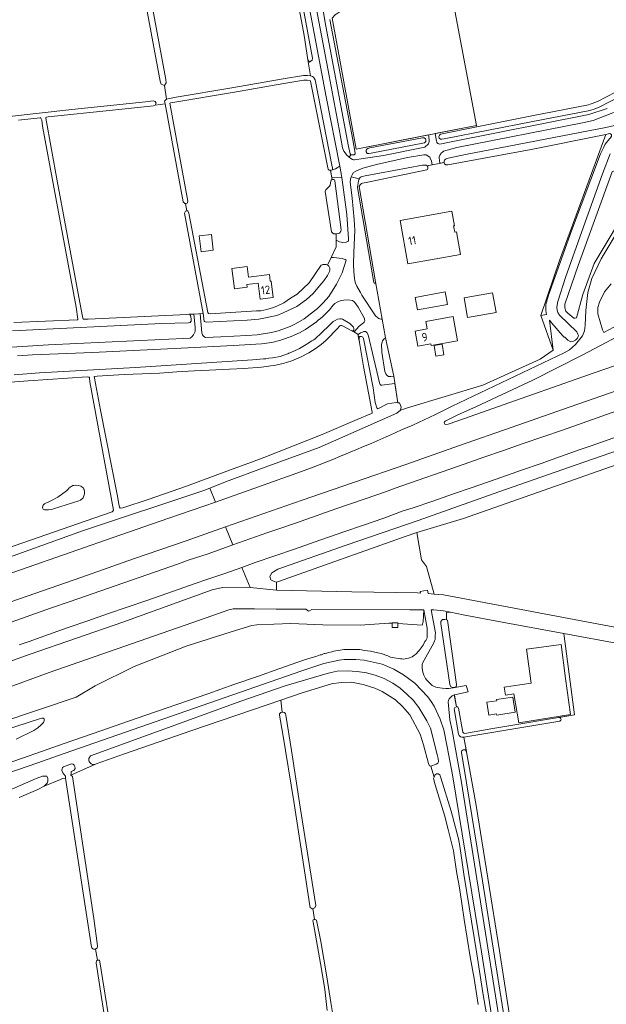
# Model space of a CAD drawing. Header units: metres. Extents: x 209813 to 223847, y 571801 to 587119.
# Tile 156 of 256: x 216379 to 216661, y 575581 to 576053. Entities that reach past the tile are written whole.
import ezdxf
from ezdxf.enums import TextEntityAlignment as Align

# ---------------------------------------------------------------- set-up
doc = ezdxf.new("R2010")
doc.units = ezdxf.units.M
for name, color, linetype, lineweight in [('B-RO-GR-BEPLANTING_CULTUUR_BOSPLANTSOEN-GV', 8, 'Continuous', 0), ('B-RO-GR-BOUWLAND-GV', 8, 'Continuous', 0), ('B-RO-GR-GRAS-GV', 8, 'Continuous', 0), ('B-RO-GR-GROENVOORZIENING-GV', 8, 'Continuous', 0), ('B-RO-OG-BEBOUWING-T18', 8, 'Continuous', 0), ('B-RO-OG-TERREIN_ERF-GV', 8, 'Continuous', 0), ('B-RO-OG-WEG-GV', 8, 'Continuous', 0), ('B-RO-VH-ONVERHARD-GV', 8, 'Continuous', 0)]:
    doc.layers.add(name, color=color, linetype=linetype, lineweight=lineweight)
doc.styles.add('NLCS-ISO-M200-T18', font='txt', dxfattribs={"height": 0.36})

msp = doc.modelspace()

# ---------------------------------------------------------------- linework, layer by layer
at = {"layer": 'B-RO-GR-BEPLANTING_CULTUUR_BOSPLANTSOEN-GV', "flags": 128}
msp.add_lwpolyline([(216570.15, 575807.159), (216564.979, 575805.356), (216503.72, 575783.536), (216502.684, 575783.217), (216502.643, 575779.392), (216538.878, 575778.664), (216570.421, 575778.203), (216571.833, 575778.09), (216571.702, 575778.743), (216575.189, 575779.394), (216575.496, 575777.796), (216578.35, 575777.567), (216574.707, 575790.778), (216572.379, 575793.953)], close=True, dxfattribs=at)
msp.add_lwpolyline([(216377.61, 575707.91), (216386.23, 575712.17), (216388.08, 575713.43), (216389.71, 575714.83), (216390.88, 575716), (216391.18, 575716.69), (216391.08, 575717.65), (216390.67, 575718.04), (216390.05, 575718.02), (216389.43, 575717.87), (216371.17, 575712)], dxfattribs=at)
at = {"layer": 'B-RO-GR-BOUWLAND-GV', "flags": 128}
for points in [[(216700.299, 575743.195), (216699.666, 575747.805), (216668.423, 575753.554), (216640.64, 575758.631), (216645.732, 575719.546), (216638.371, 575718.328)], [(216638.818, 575716.636), (216592.633, 575708.864), (216598.644, 575676.085), (216609.808, 575606.362), (216621.447, 575531.053), (216621.447, 575530.094), (216621.703, 575528.464)]]:
    msp.add_lwpolyline(points, dxfattribs=at)
at = {"layer": 'B-RO-GR-BOUWLAND-GV'}
msp.add_arc((216638.433, 575717.441), 0.892, 295.54545, 104.09581, dxfattribs=at)
at = {"layer": 'B-RO-GR-GRAS-GV', "flags": 128}
for points in [[(216449.216, 576012.831), (216448.966, 576014.183), (216449.923, 576015.14), (216448.883, 576021.706), (216447.305, 576022.259), (216446.807, 576023.744), (216410.88, 576217.066)], [(216413.722, 576217.643), (216449.528, 576024.595), (216449.642, 576022.888), (216448.883, 576021.706)], [(216331.362, 576205.382), (216366.961, 576011.769), (216367.782, 576007.841), (216368.251, 576007.014), (216368.509, 576006.691), (216369.362, 576006.374), (216372.995, 576006.577), (216404.446, 576010.06), (216439.87, 576013.828), (216443.54, 576014.247), (216444.359, 576013.928), (216444.867, 576013.23), (216444.458, 576012.238)], [(216449.923, 576015.14), (216451.292, 576015.476), (216454.508, 576015.992), (216481.222, 576020.551), (216505.886, 576024.791), (216515.672, 576026.382), (216517.607, 576026.415), (216518.955, 576026.261), (216517.808, 576033.952), (216515.913, 576045.625), (216498.875, 576137.216)], [(216586.288, 576068.678), (216598.689, 576002.511), (216598.841, 576001.866), (216625.292, 576007.177), (216652.553, 576012.43), (216653.361, 576012.634), (216654.301, 576012.956), (216656.772, 576014.004), (216669.838, 576020.704), (216671.257, 576021.397), (216671.095, 576021.834), (216676.163, 576024.416), (216676.823, 576023.591), (216688.128, 576031.997), (216703.086, 576041.969), (216718.375, 576052.273), (216726.708, 576055.976)], [(216376.59, 575907.98), (216406.92, 575909.16), (216407.26, 575909.26), (216407.32, 575909.54), (216406.481, 575915.209), (216390.405, 576002.09), (216389.972, 576004.981), (216389.495, 576005.966), (216389.369, 576006.072), (216389.193, 576006.103), (216378.845, 576004.976)], [(216733.704, 575863.451), (216592.522, 575813.921), (216570.15, 575807.159), (216572.379, 575793.953), (216574.707, 575790.778), (216578.35, 575777.567), (216582.814, 575777.171), (216659.965, 575762.626), (216783.498, 575739.982)], [(216260.734, 575679.157), (216406.546, 575728.123), (216415.689, 575733.549), (216434.273, 575742.756), (216459.243, 575752.556), (216480.9, 575759.434), (216490.792, 575762.505), (216493.308, 575762.878), (216509.581, 575763.466), (216524.959, 575762.743), (216542.891, 575762.597), (216556.693, 575763.616), (216558.203, 575763.577), (216558.203, 575763.783), (216560.907, 575763.783), (216560.907, 575763.508), (216572.653, 575762.692), (216573.107, 575764.188), (216573.461, 575770.005), (216566.717, 575770.005), (216519.624, 575770.24), (216518.603, 575769.546), (216518.14, 575769.413), (216516.755, 575770.254), (216502.492, 575770.325), (216492.154, 575770.488), (216483.779, 575770.569), (216481.857, 575770.415), (216479.745, 575769.954), (216465.67, 575765.02), (216393.539, 575739.978), (216368.044, 575730.58)], [(216599.594, 575580.638), (216597.609, 575593.06), (216595.625, 575603.419), (216592.807, 575621.357), (216591.696, 575629.097), (216590.505, 575636.558), (216589.116, 575644.376), (216587.648, 575654.298), (216585.187, 575664.577), (216583.362, 575671.523), (216578.877, 575686.088), (216578.162, 575689.104), (216578.453, 575689.763), (216576.863, 575694.965), (216576.202, 575695.097), (216575.673, 575696.288), (216573.275, 575705.207), (216571.687, 575710.301), (216566.66, 575719.561), (216563.419, 575723.397), (216559.847, 575726.771), (216553.497, 575730.806), (216549.925, 575732.459), (216544.369, 575734.245), (216538.681, 575735.238), (216533.72, 575735.171), (216529.156, 575734.444), (216515, 575730.144), (216504.711, 575726.729)], [(216521.013, 575621.456), (216520.202, 575626.628), (216519.753, 575626.453), (216518.867, 575627.222), (216518.669, 575627.969), (216516.834, 575640.589), (216511.031, 575678.022), (216505.812, 575710.338), (216504.127, 575719.449), (216504.185, 575720.143), (216504.828, 575720.724), (216505.343, 575720.912), (216504.711, 575726.729), (216462.034, 575712.081), (216429.658, 575700.894), (216416.023, 575696.09), (216403.902, 575690.742), (216404.675, 575690.036), (216414.925, 575621.937), (216416.821, 575608.76), (216416.792, 575608.482), (216416.743, 575608.219), (216416.644, 575607.972), (216416.507, 575607.737), (216416.189, 575607.44), (216416.008, 575607.32), (216415.806, 575607.214), (216416.767, 575601.859), (216416.921, 575601.936), (216417.7, 575601.813), (216417.913, 575601.066), (216424.352, 575560.125)], [(216505.343, 575720.912), (216505.799, 575720.978), (216506.518, 575720.777), (216506.955, 575720.16), (216507.113, 575719.493), (216509.922, 575702.536), (216514.087, 575675.234), (216521.523, 575628.171), (216521.149, 575626.997), (216520.202, 575626.628)], [(216415.806, 575607.214), (216415.503, 575607.161), (216415.185, 575607.15), (216414.9, 575607.199), (216414.499, 575607.375), (216414.231, 575607.588), (216414.011, 575607.868), (216413.89, 575608.098), (216401.385, 575689.3), (216399.872, 575689.049), (216398.946, 575688.586), (216391.108, 575685.411), (216388.065, 575683.824), (216379.103, 575680.02)], [(216527.075, 575577.732), (216525.841, 575587.846), (216524.29, 575597.514), (216520.953, 575616.556), (216520.251, 575620.052), (216520.212, 575620.739), (216520.381, 575621.185), (216520.814, 575621.456), (216521.287, 575621.456)], [(216521.287, 575621.456), (216521.941, 575621.143), (216524.001, 575610.875), (216526.849, 575593.956), (216528.791, 575581.597), (216533.115, 575555.576)], [(216377.428, 575469.425), (216388.962, 575392.717), (216397.048, 575333.662), (216398.205, 575333.809), (216421.027, 575338.387), (216455.557, 575345.552), (216432.195, 575499.086), (216431.92, 575500.315), (216428.338, 575522.535), (216422.012, 575562.228), (216416.159, 575600.664), (216416.205, 575601.578), (216416.767, 575601.859)]]:
    msp.add_lwpolyline(points, dxfattribs=at)
for points in [[(216463.024, 575911.974), (216467.488, 575912.186), (216458.537, 575960.39), (216458.93, 575961.27), (216459.618, 575961.433), (216458.954, 575965.074), (216458.661, 575965.031), (216457.933, 575965.783), (216449.216, 576012.831), (216444.458, 576012.238), (216443.602, 576011.877), (216423.951, 576009.741), (216392.976, 576006.641), (216392.226, 576006.446), (216391.954, 576006.239), (216391.899, 576005.925), (216397.346, 575975.883), (216408.796, 575914.958), (216409.64, 575909.93), (216409.78, 575909.67), (216409.96, 575909.57), (216412.2, 575909.56)], [(216428.953, 575818.946), (216441.491, 575823.098), (216459.543, 575829.374), (216478.825, 575836.509), (216490.757, 575840.87), (216497.13, 575843.276), (216524.594, 575854.152), (216541.389, 575861.306), (216548.364, 575864.208), (216548.568, 575864.469), (216548.629, 575864.956), (216544.477, 575886.843), (216542.549, 575898.275), (216541.802, 575902.328), (216539.015, 575903.937), (216538.61, 575904.03), (216534.38, 575906.29), (216533.86, 575906.47), (216533.6, 575906.46), (216533.38, 575906.43), (216533.12, 575906.26), (216532.52, 575905.68), (216532.28, 575905.34), (216526.51, 575899.51), (216524.14, 575897.42), (216521.79, 575895.65), (216518.18, 575893.42), (216514.23, 575891.34), (216510.11, 575889.54), (216505.96, 575888.16), (216502.28, 575887.38), (216497.79, 575886.76), (216495.49, 575886.43), (216486.93, 575885.77), (216480.15, 575885.44), (216470.41, 575884.98), (216463.26, 575884.71), (216454.82, 575884.17), (216446.46, 575883.67), (216438.26, 575883.2), (216429.54, 575882.94), (216416.517, 575882.142), (216415.17, 575881.964), (216415.247, 575881.185), (216418.214, 575865.845), (216426.253, 575825.3), (216426.955, 575820.697), (216427.337, 575819.242), (216427.678, 575818.88)]]:
    msp.add_lwpolyline(points, close=True, dxfattribs=at)
at = {"layer": 'B-RO-GR-GROENVOORZIENING-GV', "flags": 128}
for points in [[(216662.854, 575988.885), (216659.26, 575979.307), (216649.331, 575951.603), (216641.533, 575929.581), (216637.711, 575917.973), (216637.3, 575915.312), (216637.428, 575913.794), (216637.822, 575912.639), (216638.606, 575911.38), (216646.89, 575903.385), (216647.468, 575902.305), (216647.66, 575901.628), (216647.293, 575900.417), (216646.301, 575899.378), (216645.063, 575898.74), (216643.982, 575898.645), (216642.627, 575899.418), (216641.163, 575900.856), (216640.83, 575900.85), (216639.95, 575901.66), (216634.92, 575907.58), (216633.854, 575909.053), (216635.512, 575894.651), (216629.258, 575890.294), (216601.716, 575877.773), (216565.642, 575866.894), (216562.241, 575865.798), (216560.411, 575864.468), (216523.205, 575847.944), (216497.177, 575838.452), (216478.139, 575831.461), (216470.645, 575828.399), (216473.351, 575821.735), (216514.746, 575836.43), (216520.379, 575838.479), (216529.689, 575842.13), (216533.366, 575843.708), (216540.749, 575846.789), (216544.435, 575848.346), (216548.115, 575849.914), (216555.366, 575853.04), (216557.224, 575853.783), (216562.658, 575856.329), (216568.165, 575858.713), (216579.06, 575863.744), (216587.117, 575867.805), (216640.881, 575893.301), (216643.319, 575894.716), (216646.339, 575897.305), (216649.701, 575901.439), (216650.561, 575903.868), (216650.916, 575906.451), (216651.154, 575913.645), (216652.115, 575922.37), (216654.089, 575928.987), (216658.569, 575938.447), (216666.283, 575951.288)], [(216840.29, 575935.818), (216817.961, 575927.987), (216793.077, 575919.369), (216767.672, 575910.522), (216742.8, 575901.966), (216717.088, 575893.024), (216691.767, 575884.256), (216665.828, 575875.105), (216640.575, 575866.373), (216615.38, 575857.542), (216590.59, 575848.821), (216564.757, 575839.816), (216539.632, 575831.175), (216515.002, 575822.655), (216478.205, 575809.779)], [(216663.316, 575926.537), (216660.156, 575922.559), (216657.833, 575917.724), (216657.002, 575915.065), (216656.971, 575912.078), (216659.157, 575904.313), (216659.874, 575903.175), (216676.679, 575912.095)], [(216490.026, 575780.665), (216502.643, 575779.392), (216502.684, 575783.217), (216501.512, 575783.578), (216500.049, 575784.422), (216499.483, 575786.025), (216500.504, 575787.74), (216503.329, 575789.595), (216536.138, 575801.037), (216570.677, 575812.825), (216609.512, 575826.709), (216650.335, 575840.843), (216696.016, 575856.761), (216745.343, 575874.157), (216809.088, 575896.248), (216843.703, 575908.643), (216850.486, 575910.953)], [(216675.548, 575905.928), (216649.52, 575892.227), (216625.762, 575880.234), (216598.73, 575867.576), (216589.458, 575863.378), (216583.728, 575860.544), (216583.314, 575860.223), (216583.249, 575859.85), (216583.32, 575859.478), (216583.51, 575859.146), (216583.773, 575858.925), (216585.101, 575859.194), (216593.004, 575861.858), (216606.128, 575866.482), (216655.27, 575883.704), (216679.434, 575892.037)], [(216481.681, 575801.218), (216498.101, 575806.899), (216502.806, 575808.592), (216512.309, 575811.71), (216521.717, 575815.104), (216531.149, 575818.426), (216545.317, 575823.35), (216555.025, 575826.707), (216559.728, 575828.407), (216573.894, 575833.338), (216578.609, 575835.004), (216592.788, 575839.897), (216602.207, 575843.259), (216611.679, 575846.465), (216621.106, 575849.803), (216630.568, 575853.038), (216640.03, 575856.274), (216649.462, 575859.597), (216658.874, 575862.975), (216668.322, 575866.254)], [(216667.472, 575853.499), (216653.313, 575848.549), (216648.582, 575846.928), (216639.137, 575843.643), (216629.709, 575840.309), (216620.278, 575836.983), (216610.821, 575833.733), (216596.659, 575828.792), (216587.224, 575825.475), (216577.792, 575822.152), (216568.337, 575818.896), (216563.537, 575817.478), (216554.175, 575813.954), (216544.391, 575810.708), (216534.956, 575807.393), (216520.799, 575802.433), (216511.372, 575799.097), (216501.875, 575795.963), (216492.428, 575792.681), (216486.07, 575790.406)], [(216470.645, 575828.399), (216467.772, 575827.225), (216409.543, 575807.938), (216374.522, 575795.295), (216350.223, 575786.968), (216322.607, 575777.301), (216298.355, 575768.518), (216201.459, 575734.818), (216165.099, 575721.442), (216142.738, 575713.439)], [(216146.543, 575706.761), (216156.441, 575710.359), (216163.98, 575713.036), (216187.438, 575721.678), (216209.054, 575729.539), (216253.992, 575745.452), (216278.947, 575754.149), (216304.78, 575763.105), (216330.199, 575772.002), (216355.438, 575780.732), (216379.766, 575789.224), (216403.66, 575797.54), (216427.443, 575805.793), (216451.04, 575814.063), (216473.351, 575821.735)], [(216375.343, 575764.114), (216384.768, 575767.459), (216394.206, 575770.763), (216403.637, 575774.089), (216417.837, 575778.921), (216436.706, 575785.552), (216455.602, 575792.106), (216460.309, 575793.792), (216469.807, 575796.924), (216481.681, 575801.218), (216478.205, 575809.779), (216459.286, 575803.095), (216434.084, 575794.45), (216409.204, 575785.659), (216356.59, 575767.436)], [(216348.52, 575735.911), (216384.464, 575748.724), (216428.835, 575764.099), (216471.817, 575779.595), (216476.826, 575780.705), (216488.061, 575780.845), (216490.026, 575780.665), (216486.07, 575790.406), (216478.304, 575787.631), (216468.841, 575784.398), (216464.089, 575782.839), (216449.955, 575777.813), (216440.509, 575774.532), (216431.029, 575771.35), (216421.583, 575768.066), (216412.164, 575764.707), (216402.699, 575761.479), (216393.263, 575758.166), (216383.86, 575754.761), (216379.093, 575753.249)]]:
    msp.add_lwpolyline(points, dxfattribs=at)
msp.add_lwpolyline([(216647.524, 575935.209), (216663.948, 575980.204), (216665.661, 575981.122), (216667.284, 575981.13), (216669.028, 575979.803), (216673.161, 575966.16), (216655.179, 575936.275), (216649.739, 575921.271), (216646.799, 575910.204), (216646.127, 575909.941), (216645.434, 575910.045), (216642.609, 575912.456), (216641.704, 575913.415), (216641.129, 575915.003), (216641.123, 575916.655)], close=True, dxfattribs=at)
at = {"layer": 'B-RO-OG-TERREIN_ERF-GV', "flags": 128}
for points in [[(216552.258, 576062.827), (216542.849, 576060.709), (216536.682, 576058.808), (216533.696, 576057.487), (216530.794, 576055.558), (216529.385, 576054.017), (216541.008, 575991.071), (216598.689, 576002.511), (216586.288, 576068.678), (216583.605, 576068.159), (216553.751, 576061.92), (216552.98, 576061.92), (216552.43, 576062.06), (216552.22, 576062.53)], [(216528.906, 575939.084), (216531.403, 575944.292), (216531.339, 575950.505), (216530.039, 575950.411), (216529.06, 575951.39), (216526.05, 575970.79), (216526.15, 575971.21), (216526.35, 575971.51), (216526.73, 575971.94), (216528.22, 575973.34), (216528.5, 575973.86), (216528.83, 575975.97), (216528.89, 575976.19), (216529.13, 575976.45), (216529.45, 575976.51), (216528.655, 575981.03), (216527.974, 575981.03), (216527.46, 575981.543), (216527.307, 575982.123), (216519.087, 576023.674), (216518.894, 576024.035), (216517.48, 576024.199), (216515.89, 576024.172), (216506.251, 576022.606), (216481.596, 576018.366), (216454.869, 576013.805), (216451.733, 576013.302), (216451.399, 576013.22), (216460.11, 575966.2), (216459.768, 575965.193), (216458.954, 575965.074), (216459.618, 575961.433), (216460.11, 575961.55), (216460.62, 575960.38), (216469.741, 575912.755), (216470.071, 575912.237), (216470.889, 575912.108), (216493.15, 575913.44), (216495.13, 575913.51), (216498.1, 575914.23), (216501.28, 575915.14), (216503.2, 575915.89), (216506.23, 575917.36), (216509.46, 575919.56), (216512.67, 575921.55), (216518.45, 575926.96), (216524.13, 575935.48), (216524.55, 575935.61), (216524.91, 575935.69), (216526.47, 575935.69), (216526.81, 575935.6), (216527.15, 575935.42)], [(216542.42, 575973.15), (216550.248, 575927.375), (216555.052, 575900.497), (216559.045, 575882.189), (216561.009, 575869.423), (216561.689, 575869.357), (216562.547, 575867.338), (216562.241, 575865.798), (216565.642, 575866.894), (216601.716, 575877.773), (216629.258, 575890.294), (216635.496, 575894.64), (216629.66, 575911.32), (216638.56, 575937.66), (216660.794, 575998.19), (216659.19, 575997.89), (216624.99, 575990.88), (216584.92, 575983.58), (216584.5, 575983.58), (216584.06, 575983.66), (216583.42, 575984.13), (216583.21, 575984.47), (216583.186, 575984.731), (216575.045, 575983.142), (216575.34, 575982.58), (216575.38, 575982.14), (216575.36, 575981.77), (216575.21, 575981.37), (216574.95, 575981.21), (216545.743, 575975.105), (216544.85, 575975), (216543.98, 575974.82), (216543.58, 575974.63), (216543.16, 575974.35), (216542.82, 575973.99)], [(216588.277, 575951.218), (216589.11, 575951.367), (216591.04, 575940.611), (216565.794, 575936.08), (216562.051, 575956.934), (216586.951, 575961.403), (216588.22, 575954.329), (216587.734, 575954.242)], [(216471.491, 575950.165), (216472.354, 575942.56), (216466.501, 575941.896), (216465.638, 575949.501)], [(216493.9, 575926.86), (216488.442, 575926.163), (216488.603, 575924.899), (216482.452, 575924.114), (216481.208, 575933.869), (216488.533, 575934.803), (216489.181, 575929.72), (216499.282, 575931.007), (216499.704, 575927.697), (216500.07, 575927.744), (216501.065, 575919.943), (216494.882, 575919.155)], [(216584.765, 575916.556), (216570.403, 575913.942), (216569.303, 575919.988), (216583.665, 575922.602)], [(216608.097, 575912.854), (216608.125, 575912.692), (216594.461, 575910.304), (216592.815, 575919.722), (216606.479, 575922.11)], [(216589.552, 575899.102), (216576.896, 575896.835), (216576.737, 575897.723), (216570.551, 575896.616), (216569.263, 575903.808), (216575.101, 575904.854), (216574.459, 575908.436), (216587.462, 575910.765)], [(216578.395, 575896.934), (216582.249, 575897.538), (216583.062, 575892.353), (216579.208, 575891.749)], [(216410.35, 575827.71), (216410.47, 575826.71), (216410.46, 575825.67), (216410.4, 575825.19), (216409.85, 575823.79), (216408.57, 575822.7), (216407.73, 575822.3), (216395.65, 575818.44), (216394.89, 575818.24), (216393.23, 575817.97), (216391.35, 575817.96), (216390.71, 575818.3), (216390.45, 575818.6), (216390.37, 575818.9), (216390.37, 575819.32), (216390.42, 575819.72), (216390.68, 575820.28), (216391.36, 575820.85), (216391.96, 575821.25), (216392.28, 575821.33), (216392.78, 575821.59), (216394.59, 575822.44), (216397.62, 575824.07), (216401.79, 575827.15), (216402.37, 575827.67), (216402.97, 575828.3), (216403.2, 575828.58), (216404.02, 575829.18), (216404.4, 575829.4), (216404.94, 575829.63), (216405.32, 575829.71), (216406.24, 575829.79), (216407.56, 575829.74), (216408.7, 575829.4), (216409.24, 575829.12), (216410.02, 575828.35), (216410.23, 575827.99)], [(216641.543, 575737.079), (216643.905, 575719.823), (216618.989, 575715.761), (216616.708, 575729.754), (216612.58, 575729.081), (216611.954, 575732.921), (216624.928, 575734.805), (216622.697, 575751.104), (216639.312, 575753.378)], [(216617.335, 575720.895), (216608.472, 575719.506), (216608.388, 575720.047), (216604.691, 575719.47), (216603.729, 575725.635), (216608.419, 575726.367), (216608.334, 575726.907), (216616.2, 575728.135)]]:
    msp.add_lwpolyline(points, close=True, dxfattribs=at)
for points in [[(216346.18, 575790.093), (216411.229, 575812.661), (216423.826, 575817.045), (216424.185, 575817.362), (216424.351, 575817.92), (216415.049, 575869.072), (216413.067, 575879.487), (216412.97, 575881.24), (216412.89, 575881.44), (216412.77, 575881.6), (216412.49, 575881.74), (216411.73, 575881.84), (216383.39, 575879.87), (216366.1, 575878.65)], [(216593.171, 575710.697), (216606.644, 575713.08), (216645.732, 575719.546), (216640.64, 575758.631), (216611.046, 575764.038), (216592.357, 575767.622), (216586.263, 575768.878), (216584.385, 575768.794), (216584.365, 575765.189), (216584.792, 575765.046), (216584.916, 575763.927), (216589.184, 575734.209), (216588.914, 575733.038), (216587.555, 575732.719), (216587.586, 575732.534), (216593.715, 575733.759), (216594.667, 575730.629), (216588.135, 575729.273), (216589.112, 575723.474), (216589.722, 575723.387), (216590.072, 575722.888), (216592.195, 575711.254)]]:
    msp.add_lwpolyline(points, dxfattribs=at)
at = {"layer": 'B-RO-OG-TERREIN_ERF-GV'}
msp.add_lwpolyline([(216592.195, 575711.254, 0.314685), (216593.171, 575710.697)], format="xyb", dxfattribs=at)
at = {"layer": 'B-RO-OG-WEG-GV', "flags": 128}
for points in [[(216515.197, 576060.643), (216519.912, 576034.809), (216519.823, 576033.743), (216518.518, 576032.927), (216517.808, 576033.952), (216518.955, 576026.261), (216519.514, 576026.189), (216519.952, 576026.003), (216520.532, 576025.672), (216521.197, 576024.429), (216529.453, 575982.693), (216529.619, 575982.069), (216529.542, 575981.224), (216528.679, 575980.894), (216531.02, 575981.66), (216533.08, 575982.91), (216526.61, 576016.18), (216517.08, 576066.4)], [(216520.03, 576068.47), (216527.98, 576026.24), (216532.74, 576000.75), (216534.38, 575991.69), (216535.02, 575990.15), (216535.63, 575989.28), (216536.37, 575988.38), (216537.611, 575987.301)], [(216524.446, 576061.732), (216525.86, 576052.7), (216525.84, 576052.92), (216525.86, 576053.14), (216525.98, 576053.36)], [(216538.457, 575988.429), (216538.09, 575988.85), (216537.32, 575992.31), (216525.86, 576052.7)], [(216528.38, 576053.39), (216539.38, 575995.55), (216540.39, 575989.22), (216540.39, 575988.9), (216540.21, 575988.52), (216539.92, 575988.42), (216539.53, 575988.32), (216538.71, 575988.31), (216538.457, 575988.429), (216537.611, 575987.301), (216538.36, 575986.65), (216539.12, 575986.19), (216539.68, 575986), (216540.22, 575985.94), (216554.05, 575988.12), (216573.946, 575992.016), (216575.61, 575993.68), (216575.79, 575994.02), (216575.95, 575994.88), (216575.87, 575997.32), (216575.676, 575997.951), (216541.008, 575991.071), (216529.385, 576054.017)], [(216671.202, 576018.256), (216657.959, 576011.465), (216655.304, 576010.339), (216654.16, 576009.947), (216653.162, 576009.694), (216625.827, 576004.428), (216583.281, 575996.04), (216582.091, 575995.87), (216581.489, 575995.87), (216580.872, 575996.41), (216580.699, 575997.145), (216580.884, 575997.886), (216581.413, 575998.367), (216598.841, 576001.866), (216598.689, 576002.511), (216578.804, 575998.572), (216579.47, 575994.99), (216579.61, 575994.56), (216579.75, 575994.34), (216580.13, 575993.88), (216581.105, 575993.479), (216586.63, 575994.61), (216652.69, 576007.7), (216661.42, 576010.54)], [(216667.92, 576009.91), (216654.8, 576004.89), (216649.59, 576003.69), (216589.34, 575991.86), (216582.93, 575990.09), (216582.33, 575989.71), (216581.97, 575989.28), (216581.65, 575988.96), (216581.4, 575988.58), (216581.16, 575988.28), (216580.98, 575987.92), (216580.82, 575987.42), (216580.8, 575986.96), (216581.178, 575984.339), (216583.186, 575984.731), (216583.17, 575985.15), (216583.19, 575985.49), (216583.33, 575985.85), (216583.68, 575986.21), (216584.12, 575986.45), (216585.14, 575986.8), (216593.43, 575988.54), (216660.9, 576001.52), (216665.01, 576002.4)], [(216538.52, 575977.82), (216542.413, 575976.88), (216542.5, 575977.11), (216542.8, 575977.47), (216543.36, 575977.81), (216543.78, 575978.01), (216545.3, 575978.32), (216572.82, 575983.38), (216574.02, 575983.49), (216574.34, 575983.49), (216574.58, 575983.45), (216575.045, 575983.142), (216577.475, 575983.616), (216577.05, 575985.36), (216576.56, 575986.74), (216576.26, 575987.28), (216575.06, 575988.07), (216574.85, 575988.17), (216574.61, 575988.33), (216574.06, 575988.41), (216573.4, 575988.43), (216565.64, 575987.15), (216550.71, 575983.82), (216544.18, 575982.01), (216540.73, 575980.62), (216539.73, 575979.84), (216538.96, 575978.79), (216538.64, 575978.15)], [(216538.64, 575978.15), (216538.4, 575977.49), (216537.99, 575975.37), (216538.99, 575967.65), (216540.05, 575957.34), (216540.36, 575952.16), (216539.88, 575941.55), (216539.69, 575935.85), (216539.79, 575932.18), (216540.1, 575929.16), (216540.3, 575927.96), (216540.65, 575926.82), (216541.22, 575925.4), (216542.99, 575922.35), (216543.68, 575921.07), (216550.26, 575911.06), (216551.32, 575910.15), (216551.83, 575909.87), (216552.79, 575909.59), (216553.431, 575909.567), (216550.248, 575927.375), (216550.225, 575927.143), (216550.183, 575926.931), (216550.066, 575926.772), (216549.831, 575926.72), (216549.615, 575926.762), (216549.387, 575927.089), (216541.588, 575972.695), (216541.99, 575975.86), (216542.19, 575976.37), (216542.31, 575976.61), (216542.413, 575976.88)], [(216376.8, 575882.82), (216388.84, 575883.72), (216434.91, 575886.3), (216491.21, 575889.95), (216496.49, 575890.44), (216497.51, 575890.52), (216499.09, 575890.79), (216500.85, 575890.96), (216504.41, 575891.59), (216507.48, 575892.71), (216508.2, 575892.95), (216508.62, 575893.19), (216510.74, 575893.98), (216513.73, 575895.4), (216516.96, 575897.31), (216519.65, 575899.08), (216520.69, 575899.65), (216521.31, 575900.13), (216524.26, 575902.98), (216528.16, 575906.68), (216529.83, 575908.39), (216530.81, 575908.85), (216532.05, 575909.56), (216533.09, 575909.62), (216533.67, 575909.6), (216534.35, 575909.51), (216537.93, 575907.4), (216539.66, 575905.67), (216539.87, 575905.03), (216539.89, 575904.76), (216539.87, 575904.45), (216539.77, 575904.21), (216539.49, 575903.91), (216539.015, 575903.937), (216539.917, 575903.416), (216542.38, 575906.14), (216544.51, 575907.73), (216544.67, 575907.88), (216544.83, 575908.12), (216544.95, 575908.36), (216545.05, 575908.76), (216545.03, 575909.36), (216544.99, 575909.66), (216544.93, 575909.9), (216541.94, 575915.28), (216540.33, 575917.52), (216539.89, 575918), (216539.31, 575918.33), (216539.13, 575918.45), (216537.17, 575918.72), (216534.96, 575918.67), (216533.75, 575918.45), (216533.23, 575918.28), (216531.85, 575917.64), (216530.75, 575917.01), (216530.6, 575916.87), (216529.96, 575916.29), (216528.07, 575914.06), (216527.01, 575912.93), (216524.74, 575910.71), (216523.83, 575909.8), (216522.77, 575908.98), (216521.89, 575908.19), (216516.69, 575904.61), (216513.79, 575903), (216509.7, 575901.2), (216505.59, 575899.7), (216504.33, 575899.31), (216503.51, 575899.15), (216501.07, 575898.48), (216499.16, 575898.13), (216495.48, 575897.74), (216482.12, 575896.95), (216456.89, 575895.66), (216414.29, 575893.55), (216385.54, 575892.36), (216378.36, 575891.95)], [(216367.84, 575895.6), (216393.18, 575897.12), (216461.292, 575900.422), (216462.06, 575901.02), (216462.84, 575902.05), (216463.31, 575902.93), (216463.61, 575903.65), (216463.62, 575905.63), (216463.024, 575911.974), (216460.63, 575911.86), (216461.01, 575911.74), (216461.27, 575911.48), (216461.4, 575911.22), (216461.68, 575909.64), (216461.71, 575908.84), (216461.67, 575908.6), (216461.57, 575908.34), (216461.27, 575907.88), (216460.51, 575907.76), (216447.45, 575907.4), (216375.91, 575903.94)], [(216370.44, 575695.34), (216380.73, 575698.88), (216389.89, 575702.06), (216400.18, 575705.66), (216414.68, 575710.67), (216435.25, 575717.81), (216469.75, 575729.7), (216482.23, 575734.11), (216494.1, 575738.25), (216503.88, 575741.73), (216516.13, 575745.96), (216522, 575747.82), (216523.6, 575748.41), (216524.36, 575748.49), (216525.61, 575748.98), (216526.03, 575749.06), (216527.83, 575749.6), (216529.29, 575749.91), (216530.15, 575750.17), (216533.29, 575750.73), (216535.03, 575750.91), (216540.49, 575751.05), (216542.65, 575750.9), (216544.95, 575750.53), (216547.79, 575750.16), (216551.43, 575749.37), (216552.93, 575749.06), (216556.18, 575747.93), (216557.5, 575747.34), (216558.3, 575747.08), (216562.26, 575746.49), (216562.92, 575746.5), (216563.54, 575746.38), (216564.5, 575746.51), (216565.12, 575746.67), (216566.1, 575746.85), (216567.1, 575747.15), (216567.8, 575747.46), (216569.12, 575748.34), (216569.61, 575748.74), (216571.27, 575750.47), (216573.1, 575752.98), (216573.99, 575754.84), (216574.45, 575755.34), (216574.73, 575755.92), (216574.98, 575756.62), (216575.06, 575757.18), (216575.11, 575759.66), (216574.97, 575761.16), (216574.31, 575765.48), (216573.461, 575770.005), (216573.107, 575764.188), (216572.653, 575762.692), (216560.907, 575763.508), (216560.91, 575761.578), (216558.203, 575761.58), (216558.203, 575763.577), (216556.693, 575763.616), (216542.891, 575762.597), (216524.959, 575762.743), (216509.581, 575763.466), (216493.308, 575762.878), (216490.792, 575762.505), (216480.9, 575759.434), (216459.243, 575752.556), (216434.273, 575742.756), (216415.689, 575733.549), (216406.546, 575728.123), (216260.734, 575679.157)], [(216612.44, 575533.895), (216601.18, 575605.8), (216587.28, 575690.75), (216584.62, 575704.34), (216582.97, 575712.49), (216581.25, 575717.61), (216578.33, 575723.84), (216577.02, 575726.09), (216575.35, 575728.31), (216569.11, 575734.78), (216563.73, 575738.84), (216559.04, 575741.6), (216553.51, 575743.88), (216544.73, 575745.83), (216540.86, 575746.2), (216535.16, 575746.17), (216532.76, 575745.92), (216525.49, 575744.2), (216514.93, 575740.75), (216492.33, 575732.95), (216411.74, 575704.9), (216397.56, 575699.99), (216388.03, 575696.65), (216336.325, 575678.86)], [(216362.888, 575678.541), (216387.351, 575689.042), (216390.402, 575690.227), (216391.369, 575690.257), (216392.408, 575690.188), (216392.838, 575689.024), (216392.927, 575687.993), (216392.795, 575687.197), (216392.563, 575686.767), (216391.108, 575685.411), (216398.946, 575688.586), (216399.872, 575689.049), (216401.385, 575689.3), (216401.329, 575689.661), (216401.413, 575690.14), (216400.612, 575691.099), (216400.139, 575691.801), (216399.682, 575692.952), (216399.735, 575693.669), (216399.961, 575694.314), (216400.429, 575694.706), (216404.188, 575696.146), (216405.007, 575695.974), (216405.515, 575695.465), (216405.845, 575694.855), (216405.961, 575693.926), (216405.433, 575692.968), (216404.122, 575692.38), (216404.109, 575691.572), (216403.902, 575690.742), (216415.448, 575695.856), (216414.969, 575695.783), (216414.288, 575695.769), (216413.627, 575696.08), (216413.112, 575696.677), (216412.752, 575697.218), (216412.548, 575697.78), (216412.613, 575698.737), (216413.353, 575700.023), (216486.111, 575726.367), (216506.818, 575733.587), (216525.971, 575739.104), (216528.89, 575739.958), (216531.752, 575740.521), (216536.555, 575740.665), (216541.413, 575740.403), (216545.975, 575739.754), (216550.027, 575738.603), (216554.34, 575737.045), (216558.589, 575734.763), (216562.044, 575732.425), (216565.343, 575729.603), (216568.248, 575726.721), (216571.035, 575723.091), (216574.826, 575716.687), (216576.582, 575713.277), (216579.89, 575700.643), (216580.303, 575698.722), (216580.462, 575697.002), (216580.197, 575696.473), (216579.294, 575695.881), (216576.863, 575694.965), (216578.453, 575689.763), (216578.758, 575690.708), (216579.525, 575691.239), (216580.342, 575691.239), (216581.144, 575690.838), (216581.611, 575689.453), (216586.543, 575673.414), (216590.05, 575660.068), (216590.733, 575656.545), (216592.641, 575643.17), (216598.938, 575604.859), (216601.762, 575586.159), (216610.382, 575536.402)], [(216590.127, 575710.327), (216588.072, 575722.475), (216588.282, 575723.173), (216589.112, 575723.474), (216588.07, 575729.26), (216587.09, 575728.79), (216586.49, 575728.23), (216585.68, 575727.26), (216585.44, 575726.92), (216585.26, 575726.52), (216585.18, 575725.92), (216585.21, 575724.06), (216585.89, 575717.21), (216587.07, 575712.03), (216591.32, 575688.1), (216603, 575614.79), (216619.64, 575510.59)], [(216371.17, 575712), (216389.43, 575717.87), (216390.05, 575718.02), (216390.67, 575718.04), (216391.08, 575717.65), (216391.18, 575716.69), (216390.88, 575716), (216389.71, 575714.83), (216388.08, 575713.43), (216386.23, 575712.17), (216377.61, 575707.91)], [(216593.876, 575702.087), (216592.633, 575708.864), (216592.422, 575708.829)], [(216621.703, 575528.464), (216621.447, 575530.094), (216620.512, 575529.498), (216619.645, 575529.715), (216619.132, 575530.285), (216618.931, 575531.055), (216601.628, 575639.921), (216592.643, 575694.772), (216591.568, 575701.422)]]:
    msp.add_lwpolyline(points, dxfattribs=at)
for points in [[(216660.794, 575998.19), (216638.56, 575937.66), (216629.66, 575911.32), (216632.36, 575911.83), (216632.03, 575913.75), (216632.1, 575916.27), (216632.22, 575917.17), (216632.43, 575918.03), (216632.57, 575918.37), (216632.94, 575919.99), (216633.32, 575921.09), (216644.34, 575951.98), (216658.34, 575988.79), (216659.84, 575992.08), (216660.58, 575993.43), (216662.66, 575996.11), (216663.02, 575996.49), (216663.5, 575997.27), (216663.5, 575997.91), (216663.41, 575998.17), (216663.09, 575998.49), (216662.47, 575998.55), (216662.01, 575998.52)], [(216573.106, 575996.505), (216573.679, 575996.505), (216574.296, 575996.057), (216574.395, 575995.511), (216574.395, 575994.85), (216573.779, 575994.17), (216548.082, 575989.188), (216546.979, 575988.963), (216546.21, 575989.099), (216545.78, 575989.816), (216545.762, 575990.541), (216545.991, 575991.17), (216546.57, 575991.392), (216547.588, 575991.668), (216572.802, 575996.492)], [(216529.45, 575976.51), (216530.19, 575976.51), (216530.51, 575976.34), (216530.71, 575975.97), (216533.68, 575952.35), (216533.58, 575951.81), (216533.5, 575951.57), (216533.36, 575951.35), (216533.24, 575951.07), (216533.02, 575950.78), (216532.64, 575950.6), (216531.339, 575950.505), (216531.371, 575947.386), (216532.982, 575946.595), (216534.617, 575946.343), (216536.102, 575946.394), (216537.083, 575946.922), (216537.285, 575947.057), (216537.31, 575948.04), (216536.5, 575959.74), (216534.017, 575977.485), (216529.292, 575977.411)], [(216467.488, 575912.186), (216466.003, 575912.115), (216466.83, 575902.97), (216467.02, 575902.43), (216467.22, 575901.97), (216467.5, 575901.51), (216467.8, 575901.27), (216468.533, 575900.788), (216475.94, 575901.09), (216488.42, 575901.7), (216493.42, 575902.02), (216500.24, 575903.06), (216503.55, 575903.87), (216509.2, 575905.93), (216511.86, 575907.23), (216516.05, 575909.69), (216522.44, 575914.6), (216525.17, 575917.29), (216527.82, 575920.42), (216531.51, 575926.26), (216534.25, 575931.81), (216536.078, 575937.863), (216535.64, 575938.22), (216534.16, 575938.59), (216530.13, 575939.09), (216528.906, 575939.084), (216527.15, 575935.42), (216527.49, 575935.24), (216527.87, 575934.92), (216528.16, 575934.26), (216528.24, 575933.94), (216528.24, 575933.06), (216528.12, 575932.32), (216527.17, 575930.52), (216525.4, 575927.85), (216522.48, 575924.48), (216520.29, 575921.87), (216517.17, 575918.97), (216512.4, 575915.57), (216505.93, 575912.48), (216502.78, 575911.27), (216494.23, 575909.55), (216488.57, 575908.96), (216468.91, 575908.14), (216468.39, 575908.17), (216468.17, 575908.33), (216467.97, 575908.63)], [(216542.549, 575898.275), (216542.326, 575899.6), (216542.326, 575900.909), (216542.753, 575901.158), (216543.5, 575901.245), (216544.153, 575900.917), (216544.493, 575900.174), (216549.164, 575876.58), (216550.116, 575869.514), (216550.825, 575866.905), (216551.336, 575866.556), (216555.954, 575868.815), (216558.141, 575869.258), (216560.13, 575869.509), (216561.009, 575869.423), (216559.593, 575878.634), (216553.35, 575877.79), (216552.77, 575877.85), (216552.45, 575878.09), (216552.18, 575878.97), (216546.68, 575901.96), (216546.1, 575903.1), (216545.43, 575903.6), (216545.09, 575903.6), (216544.61, 575903.55), (216543.68, 575903.17), (216543.06, 575902.97), (216541.848, 575902.08)], [(216555.052, 575900.497), (216554.25, 575899.84), (216553.67, 575899.16), (216553.46, 575898.55), (216553.18, 575897.31), (216553.26, 575893.71), (216554.72, 575884.44), (216555.13, 575883.2), (216555.61, 575882.62), (216555.87, 575882.48), (216556.47, 575882.03), (216556.89, 575881.93), (216557.55, 575881.93), (216559.045, 575882.189)], [(216584.365, 575765.189), (216584.385, 575768.794), (216586.263, 575768.878), (216582.924, 575769.566), (216578.188, 575770.005), (216576.98, 575770.005), (216579.07, 575759.04), (216578.92, 575757.76), (216578.9, 575756.34), (216578.81, 575755.72), (216578.61, 575755.1), (216578.19, 575754.16), (216572.77, 575744.4), (216572.65, 575743.8), (216572.65, 575743.34), (216572.62, 575742.92), (216572.66, 575741.78), (216573.01, 575740.12), (216573.51, 575738.7), (216574.3, 575737.06), (216574.92, 575736.26), (216577.47, 575733.77), (216579.28, 575732.88), (216580.01, 575732.72), (216582.26, 575732.39), (216583.94, 575732.18), (216585.4, 575732.18), (216587.586, 575732.534), (216587.555, 575732.719), (216586.332, 575732.991), (216585.959, 575734.111), (216581.666, 575763.518), (216581.628, 575764.376), (216582.408, 575765.329), (216583.603, 575765.443)]]:
    msp.add_lwpolyline(points, close=True, dxfattribs=at)
at = {"layer": 'B-RO-OG-WEG-GV'}
for points in [[(216592.422, 575708.829, -0.4046112), (216590.127, 575710.327)], [(216591.568, 575701.422, -0.9456211), (216593.876, 575702.087)]]:
    msp.add_lwpolyline(points, format="xyb", dxfattribs=at)
at = {"layer": 'B-RO-VH-ONVERHARD-GV', "flags": 128}
msp.add_lwpolyline([(216529.292, 575977.411), (216534.017, 575977.485), (216533.08, 575982.91), (216531.02, 575981.66), (216528.679, 575980.894)], close=True, dxfattribs=at)

# ---------------------------------------------------------------- texts
at = {"layer": 'B-RO-OG-BEBOUWING-T18', "style": 'NLCS-ISO-M200-T18'}
for s, rotation, p in [('11', 10.2, (216567.86, 575947.214)), ('12', 7.3, (216497.468, 575923.517)), ('9', 10.2, (216573.844, 575900.917))]:
    msp.add_text(s, height=4, rotation=rotation, dxfattribs=at).set_placement(p, align=Align.MIDDLE)

doc.saveas('drawing.dxf')
